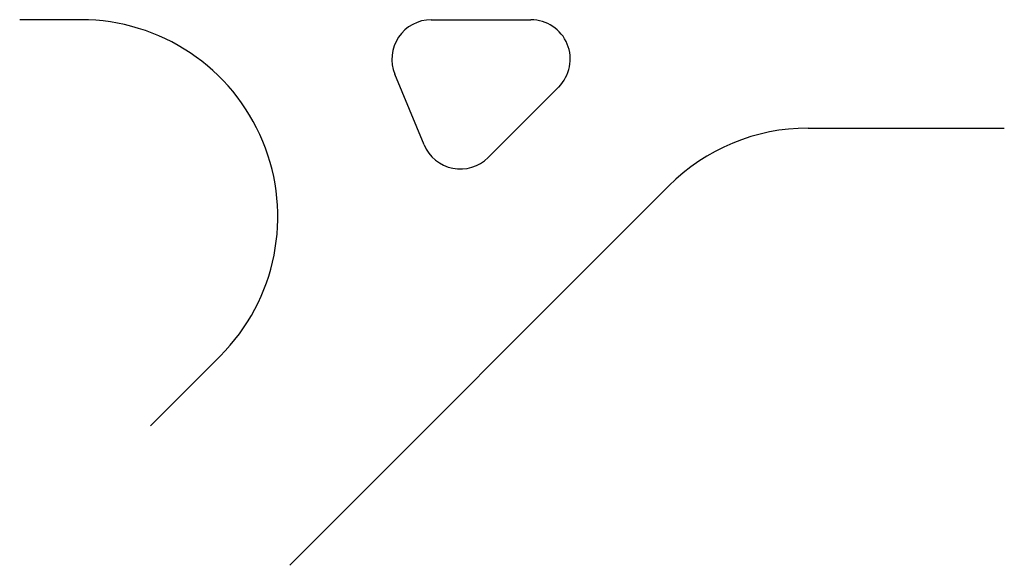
# Model space of a CAD drawing. Extents: x 762 to 1962, y 2702 to 3366.
import ezdxf

# ---------------------------------------------------------------- set-up
doc = ezdxf.new("R2010")
doc.units = 0
doc.header["$LTSCALE"] = 96
doc.layers.get('0').update_dxf_attribs({"linetype": 'CONTINUOUS'})

msp = doc.modelspace()

# ---------------------------------------------------------------- linework, layer by layer
at = {"color": 0}
for p, q in [((836.6, 3366), (762, 3366)), ((1263.6, 3366), (1385, 3366)), ((1254.8, 3213.8), (1219.3, 3299.6)), ((1418.9, 3284.1), (1333.1, 3198.3)), ((1722.8, 3234), (1962, 3234)), ((1553.1, 3163.7), (1091.1, 2701.7)), ((1006.3, 2956.3), (921.4, 2871.4))]:
    msp.add_line(p, q, dxfattribs=at)
for centre, radius, start, end in [((836.6, 3126), 240, 315, 90), ((1263.6, 3318), 48, 90, 202.5), ((1385, 3318), 48, 315, 90), ((1722.8, 2994), 240, 90, 135), ((1299.2, 3232.2), 48, 202.5, 315)]:
    msp.add_arc(centre, radius, start, end, dxfattribs=at)

doc.saveas('drawing.dxf')
